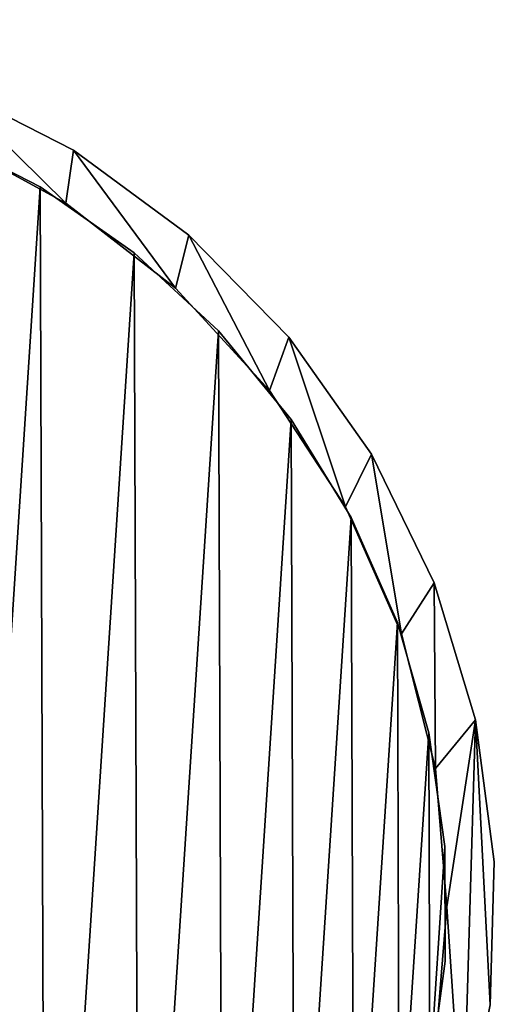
# Model space of a CAD drawing. Header units: millimetres. Extents: x -41.8 to 13.1, y -26 to 28.9.
# Tile 6 of 6: x -1.6 to 13.1, y -1.5 to 28.9. Entities that reach past the tile are written whole.
import ezdxf

# ---------------------------------------------------------------- set-up
doc = ezdxf.new("R2010")
doc.units = ezdxf.units.MM
doc.header["$LTSCALE"] = 25.4
doc.layers.get('0').update_dxf_attribs({"true_color": 0xff5454})

# ---------------------------------------------------------------- blocks, each defined once
blk = doc.blocks.new('LASER-750-8433.STL')
at = {"color": 250, "true_color": 0x262626}
mesh = blk.add_polyface(dxfattribs=at)
corners = [(-41.352, 6.737, 1990.962), (-41.615, -2.082, 1990.962), (-41.84, 2.338, 1990.962), (-40.685, -6.409, 1990.962), (-40.165, 11, 1990.962), (-40.352, 1.522, 1990.962), (-39.996, 5.801, 1990.962), (-38.31, 15.018, 1990.962), (-38.942, 9.964, 1990.962), (-37.216, 13.896, 1990.962), (-35.834, 18.687, 1990.962), (-34.867, 17.491, 1990.962), (-32.801, 21.91, 1990.962), (-31.958, 20.649, 1990.962), (-29.291, 24.606, 1990.962), (-28.569, 23.286, 1990.962), (-25.394, 26.703, 1990.962), (-24.792, 25.329, 1990.962), (-21.211, 28.148, 1990.962), (-20.73, 26.723, 1990.962), (-16.85, 28.904, 1990.962), (-16.494, 27.429, 1990.962), (-12.425, 28.95, 1990.962), (-12.2, 27.428, 1990.962), (-8.049, 28.286, 1990.962), (-7.965, 26.721, 1990.962), (-3.837, 26.928, 1990.962), (-3.904, 25.326, 1990.962), (-0.127, 23.281, 1990.962), (0.103, 24.912, 1990.962), (3.261, 20.643, 1990.962), (3.668, 22.291, 1990.962), (6.169, 17.483, 1990.962), (6.767, 19.131, 1990.962), (8.517, 13.888, 1990.962), (9.319, 15.515, 1990.962), (10.241, 9.955, 1990.962), (11.258, 11.537, 1990.962), (11.294, 5.792, 1990.962), (12.534, 7.299, 1990.962), (11.648, 1.513, 1990.962), (12.141, -5.858, 1990.962), (12.981, -1.512, 1990.962), (13.113, 2.911, 1990.962), (-39.998, -2.758, 1990.962), (-39.072, -10.53, 1990.962), (-38.945, -6.92, 1990.962), (-36.82, -14.339, 1990.962), (-37.22, -10.853, 1990.962), (-34.872, -14.449, 1990.962), (-33.985, -17.738, 1990.962), (-31.964, -17.608, 1990.962), (-30.642, -20.638, 1990.962), (-28.576, -20.246, 1990.962), (-26.877, -22.965, 1990.962), (-24.8, -22.291, 1990.962), (-22.788, -24.657, 1990.962), (-20.739, -23.686, 1990.962), (-18.48, -25.671, 1990.962), (-16.503, -24.393, 1990.962), (-14.065, -25.981, 1990.962), (-12.209, -24.394, 1990.962), (-9.658, -25.579, 1990.962), (-7.974, -23.688, 1990.962), (-5.372, -24.475, 1990.962), (-3.912, -22.294, 1990.962), (-3.31, -23.668, 1990.962), (-0.135, -20.251, 1990.962), (-1.319, -22.698, 1990.962), (2.397, -20.294, 1990.962), (3.254, -17.614, 1990.962), (5.679, -17.325, 1990.962), (6.163, -14.456, 1990.962), (8.442, -13.868, 1990.962), (8.512, -10.861, 1990.962), (10.615, -10.012, 1990.962), (10.238, -6.929, 1990.962), (11.293, -2.766, 1990.962)]
mesh.append_faces([[corners[k] for k in face] for face in [(0, 1, 2), (42, 39, 43)]], dxfattribs={"vtx0": -1, "color": 250})
mesh.append_faces([[corners[k] for k in face] for face in [(1, 0, 3), (5, 4, 6), (6, 7, 8), (8, 7, 9), (9, 10, 11), (11, 12, 13), (13, 14, 15), (15, 16, 17), (17, 18, 19), (19, 20, 21), (21, 22, 23), (23, 24, 25), (25, 26, 27), (27, 26, 28), (28, 29, 30), (30, 31, 32), (32, 33, 34), (34, 35, 36), (36, 37, 38), (38, 39, 40), (41, 39, 42), (3, 44, 45), (44, 3, 5), (45, 46, 47), (47, 49, 50), (50, 51, 52), (52, 53, 54), (54, 55, 56), (56, 57, 58), (58, 59, 60), (60, 61, 62), (62, 63, 64), (64, 65, 66), (66, 67, 68), (68, 67, 69), (69, 70, 71), (71, 72, 73), (73, 74, 75), (75, 77, 41)]], dxfattribs={"vtx0": -1, "vtx1": -1, "color": 250})
mesh.append_faces([[corners[k] for k in face] for face in [(3, 4, 5), (40, 39, 41)]], dxfattribs={"vtx0": -1, "vtx1": -1, "vtx2": -1, "color": 250})
mesh.append_faces([[corners[k] for k in face] for face in [(3, 0, 4), (6, 4, 7), (9, 7, 10), (11, 10, 12), (13, 12, 14), (15, 14, 16), (17, 16, 18), (19, 18, 20), (21, 20, 22), (23, 22, 24), (25, 24, 26), (28, 26, 29), (30, 29, 31), (32, 31, 33), (34, 33, 35), (36, 35, 37), (38, 37, 39), (45, 44, 46), (47, 46, 48), (47, 48, 49), (50, 49, 51), (52, 51, 53), (54, 53, 55), (56, 55, 57), (58, 57, 59), (60, 59, 61), (62, 61, 63), (64, 63, 65), (66, 65, 67), (69, 67, 70), (71, 70, 72), (73, 72, 74), (75, 74, 76), (75, 76, 77), (41, 77, 40)]], dxfattribs={"vtx0": -1, "vtx2": -1, "color": 250})
mesh = blk.add_polyface(dxfattribs=at)
corners = [(-40.685, -6.409, 2066.962), (-39.998, -2.758, 2066.962), (-40.352, 1.522, 2066.962), (-39.072, -10.53, 2066.962), (-38.945, -6.92, 2066.962), (-36.82, -14.339, 2066.962), (-37.22, -10.853, 2066.962), (-34.872, -14.449, 2066.962), (-33.985, -17.738, 2066.962), (-31.964, -17.608, 2066.962), (-30.642, -20.638, 2066.962), (-28.576, -20.246, 2066.962), (-26.877, -22.965, 2066.962), (-24.8, -22.291, 2066.962), (-22.788, -24.657, 2066.962), (-20.739, -23.686, 2066.962), (-18.48, -25.671, 2066.962), (-16.503, -24.393, 2066.962), (-14.065, -25.981, 2066.962), (-12.209, -24.394, 2066.962), (-9.658, -25.579, 2066.962), (-7.974, -23.688, 2066.962), (-5.372, -24.475, 2066.962), (-3.912, -22.294, 2066.962), (-3.31, -23.668, 2066.962), (-0.135, -20.251, 2066.962), (-1.319, -22.698, 2066.962), (2.397, -20.294, 2066.962), (3.254, -17.614, 2066.962), (5.679, -17.325, 2066.962), (6.163, -14.456, 2066.962), (8.442, -13.868, 2066.962), (8.512, -10.861, 2066.962), (10.615, -10.012, 2066.962), (10.238, -6.929, 2066.962), (11.293, -2.766, 2066.962), (12.141, -5.858, 2066.962), (11.648, 1.513, 2066.962), (-41.615, -2.082, 2066.962), (-41.352, 6.737, 2066.962), (-41.84, 2.338, 2066.962), (-40.165, 11, 2066.962), (-39.996, 5.801, 2066.962), (-38.31, 15.018, 2066.962), (-38.942, 9.964, 2066.962), (-37.216, 13.896, 2066.962), (-35.834, 18.687, 2066.962), (-34.867, 17.491, 2066.962), (-32.801, 21.91, 2066.962), (-31.958, 20.649, 2066.962), (-29.291, 24.606, 2066.962), (-28.569, 23.286, 2066.962), (-25.394, 26.703, 2066.962), (-24.792, 25.329, 2066.962), (-21.211, 28.148, 2066.962), (-20.73, 26.723, 2066.962), (-16.85, 28.904, 2066.962), (-16.494, 27.429, 2066.962), (-12.425, 28.95, 2066.962), (-12.2, 27.428, 2066.962), (-8.049, 28.286, 2066.962), (-7.965, 26.721, 2066.962), (-3.837, 26.928, 2066.962), (-3.904, 25.326, 2066.962), (-0.127, 23.281, 2066.962), (0.103, 24.912, 2066.962), (3.261, 20.643, 2066.962), (3.668, 22.291, 2066.962), (6.169, 17.483, 2066.962), (6.767, 19.131, 2066.962), (8.517, 13.888, 2066.962), (9.319, 15.515, 2066.962), (10.241, 9.955, 2066.962), (11.258, 11.537, 2066.962), (11.294, 5.792, 2066.962), (12.534, 7.299, 2066.962), (12.981, -1.512, 2066.962), (13.113, 2.911, 2066.962)]
mesh.append_faces([[corners[k] for k in face] for face in [(38, 39, 40), (75, 76, 77)]], dxfattribs={"vtx0": -1, "color": 250})
mesh.append_faces([[corners[k] for k in face] for face in [(1, 3, 4), (4, 5, 6), (6, 5, 7), (7, 8, 9), (9, 10, 11), (11, 12, 13), (13, 14, 15), (15, 16, 17), (17, 18, 19), (19, 20, 21), (21, 22, 23), (23, 24, 25), (25, 27, 28), (28, 29, 30), (30, 31, 32), (32, 33, 34), (34, 33, 35), (35, 36, 37), (39, 0, 41), (41, 42, 43), (43, 45, 46), (46, 47, 48), (48, 49, 50), (50, 51, 52), (52, 53, 54), (54, 55, 56), (56, 57, 58), (58, 59, 60), (60, 61, 62), (62, 64, 65), (65, 66, 67), (67, 68, 69), (69, 70, 71), (71, 72, 73), (73, 74, 75)]], dxfattribs={"vtx0": -1, "vtx1": -1, "color": 250})
mesh.append_faces([[corners[k] for k in face] for face in [(41, 0, 2), (75, 37, 36)]], dxfattribs={"vtx0": -1, "vtx1": -1, "vtx2": -1, "color": 250})
mesh.append_faces([[corners[k] for k in face] for face in [(0, 1, 2), (1, 0, 3), (4, 3, 5), (7, 5, 8), (9, 8, 10), (11, 10, 12), (13, 12, 14), (15, 14, 16), (17, 16, 18), (19, 18, 20), (21, 20, 22), (23, 22, 24), (25, 24, 26), (25, 26, 27), (28, 27, 29), (30, 29, 31), (32, 31, 33), (35, 33, 36), (39, 38, 0), (41, 2, 42), (43, 42, 44), (43, 44, 45), (46, 45, 47), (48, 47, 49), (50, 49, 51), (52, 51, 53), (54, 53, 55), (56, 55, 57), (58, 57, 59), (60, 59, 61), (62, 61, 63), (62, 63, 64), (65, 64, 66), (67, 66, 68), (69, 68, 70), (71, 70, 72), (73, 72, 74), (75, 74, 37), (75, 36, 76)]], dxfattribs={"vtx0": -1, "vtx2": -1, "color": 250})
at = {"color": 0}
mesh = blk.add_polyface(dxfattribs=at)
corners = [(-14.263, -24.482, 1993.762), (-17.351, 1.456, 1993.762), (-17.804, -24.252, 1993.762), (-17.099, 0.313, 1993.762), (-16.429, -0.647, 1993.762), (-15.443, -1.277, 1993.762), (-14.29, -1.482, 1993.762), (-13.147, -1.23, 1993.762), (-10.723, -24.228, 1993.762), (-12.187, -0.56, 1993.762), (-11.557, 0.426, 1993.762), (-11.352, 1.579, 1993.762), (-10.9, 27.287, 1993.762), (-7.423, 26.577, 1993.762), (-7.251, -23.494, 1993.762), (-4.075, 25.4, 1993.762), (-3.912, -22.294, 1993.762), (-0.919, 23.778, 1993.762), (-0.767, -20.651, 1993.762), (1.987, 21.742, 1993.762), (2.125, -18.595, 1993.762), (4.589, 19.329, 1993.762), (4.711, -16.164, 1993.762), (6.838, 16.584, 1993.762), (6.941, -13.403, 1993.762), (8.692, 13.558, 1993.762), (8.774, -10.365, 1993.762), (10.117, 10.308, 1993.762), (10.177, -7.106, 1993.762), (11.086, 6.894, 1993.762), (11.122, -3.685, 1993.762), (11.581, 3.381, 1993.762), (11.593, -0.168, 1993.762), (-40.285, -0.346, 1993.762), (-39.826, 6.72, 1993.762), (-40.297, 3.203, 1993.762), (-39.79, -3.859, 1993.762), (-38.88, 10.14, 1993.762), (-38.821, -7.273, 1993.762), (-37.478, 13.4, 1993.762), (-37.396, -10.523, 1993.762), (-35.644, 16.438, 1993.762), (-35.542, -13.549, 1993.762), (-33.414, 19.199, 1993.762), (-33.293, -16.294, 1993.762), (-30.829, 21.63, 1993.762), (-30.691, -18.707, 1993.762), (-27.937, 23.686, 1993.762), (-27.785, -20.744, 1993.762), (-24.792, 25.329, 1993.762), (-24.629, -22.365, 1993.762), (-21.452, 26.529, 1993.762), (-21.281, -23.542, 1993.762), (-17.98, 27.263, 1993.762), (-14.441, 27.517, 1993.762), (-17.146, 2.608, 1993.762), (-16.516, 3.595, 1993.762), (-15.556, 4.265, 1993.762), (-14.413, 4.517, 1993.762), (-13.261, 4.312, 1993.762), (-12.274, 3.682, 1993.762), (-11.604, 2.722, 1993.762)]
mesh.append_faces([[corners[k] for k in face] for face in [(31, 30, 32), (33, 34, 35)]], dxfattribs={"vtx0": -1, "color": 0})
mesh.append_faces([[corners[k] for k in face] for face in [(0, 1, 2), (1, 0, 3), (3, 0, 4), (4, 0, 5), (5, 0, 6), (6, 0, 7), (7, 8, 9), (9, 8, 10), (10, 8, 11), (12, 8, 13), (13, 14, 15), (15, 16, 17), (17, 18, 19), (19, 20, 21), (21, 22, 23), (23, 24, 25), (25, 26, 27), (27, 28, 29), (29, 30, 31), (34, 36, 37), (37, 38, 39), (39, 40, 41), (41, 42, 43), (43, 44, 45), (45, 46, 47), (47, 48, 49), (49, 50, 51), (51, 52, 53), (53, 1, 54), (54, 58, 12)]], dxfattribs={"vtx0": -1, "vtx1": -1, "color": 0})
mesh.append_faces([[corners[k] for k in face] for face in [(11, 8, 12), (53, 2, 1)]], dxfattribs={"vtx0": -1, "vtx1": -1, "vtx2": -1, "color": 0})
mesh.append_faces([[corners[k] for k in face] for face in [(7, 0, 8), (13, 8, 14), (15, 14, 16), (17, 16, 18), (19, 18, 20), (21, 20, 22), (23, 22, 24), (25, 24, 26), (27, 26, 28), (29, 28, 30), (34, 33, 36), (37, 36, 38), (39, 38, 40), (41, 40, 42), (43, 42, 44), (45, 44, 46), (47, 46, 48), (49, 48, 50), (51, 50, 52), (53, 52, 2), (54, 1, 55), (54, 55, 56), (54, 56, 57), (54, 57, 58), (12, 58, 59), (12, 59, 60), (12, 60, 61), (12, 61, 11)]], dxfattribs={"vtx0": -1, "vtx2": -1, "color": 0})
at = {"color": 250, "true_color": 0x262626}
mesh = blk.add_polyface(dxfattribs=at)
corners = [(-39.826, 6.72, 1992.962), (-40.285, -0.346, 1992.962), (-40.297, 3.203, 1992.962), (-39.79, -3.859, 1992.962), (-38.88, 10.14, 1992.962), (-38.821, -7.273, 1992.962), (-37.478, 13.4, 1992.962), (-37.396, -10.523, 1992.962), (-35.644, 16.438, 1992.962), (-35.542, -13.549, 1992.962), (-33.414, 19.199, 1992.962), (-33.293, -16.294, 1992.962), (-30.829, 21.63, 1992.962), (-30.691, -18.707, 1992.962), (-27.937, 23.686, 1992.962), (-27.785, -20.744, 1992.962), (-24.792, 25.329, 1992.962), (-24.629, -22.365, 1992.962), (-21.452, 26.529, 1992.962), (-21.281, -23.542, 1992.962), (-17.98, 27.263, 1992.962), (-17.804, -24.252, 1992.962), (-17.351, 1.456, 1992.962), (-14.441, 27.517, 1992.962), (-17.146, 2.608, 1992.962), (-16.516, 3.595, 1992.962), (-15.556, 4.265, 1992.962), (-14.413, 4.517, 1992.962), (-10.9, 27.287, 1992.962), (-13.261, 4.312, 1992.962), (-12.274, 3.682, 1992.962), (-11.604, 2.722, 1992.962), (-11.352, 1.579, 1992.962), (-14.263, -24.482, 1992.962), (-17.099, 0.313, 1992.962), (-16.429, -0.647, 1992.962), (-15.443, -1.277, 1992.962), (-14.29, -1.482, 1992.962), (-13.147, -1.23, 1992.962), (-10.723, -24.228, 1992.962), (-12.187, -0.56, 1992.962), (-11.557, 0.426, 1992.962), (-7.423, 26.577, 1992.962), (-7.251, -23.494, 1992.962), (-4.075, 25.4, 1992.962), (-3.912, -22.294, 1992.962), (-0.919, 23.778, 1992.962), (-0.767, -20.651, 1992.962), (1.987, 21.742, 1992.962), (2.125, -18.595, 1992.962), (4.589, 19.329, 1992.962), (4.711, -16.164, 1992.962), (6.838, 16.584, 1992.962), (6.941, -13.403, 1992.962), (8.692, 13.558, 1992.962), (8.774, -10.365, 1992.962), (10.117, 10.308, 1992.962), (10.177, -7.106, 1992.962), (11.086, 6.894, 1992.962), (11.122, -3.685, 1992.962), (11.581, 3.381, 1992.962), (11.593, -0.168, 1992.962)]
mesh.append_faces([[corners[k] for k in face] for face in [(0, 1, 2), (59, 60, 61)]], dxfattribs={"vtx0": -1, "color": 250})
mesh.append_faces([[corners[k] for k in face] for face in [(1, 0, 3), (3, 4, 5), (5, 6, 7), (7, 8, 9), (9, 10, 11), (11, 12, 13), (13, 14, 15), (15, 16, 17), (17, 18, 19), (19, 20, 21), (22, 23, 24), (24, 23, 25), (25, 23, 26), (26, 23, 27), (27, 28, 29), (29, 28, 30), (30, 28, 31), (31, 28, 32), (33, 38, 39), (39, 42, 43), (43, 44, 45), (45, 46, 47), (47, 48, 49), (49, 50, 51), (51, 52, 53), (53, 54, 55), (55, 56, 57), (57, 58, 59)]], dxfattribs={"vtx0": -1, "vtx1": -1, "color": 250})
mesh.append_faces([[corners[k] for k in face] for face in [(21, 20, 22), (39, 32, 28)]], dxfattribs={"vtx0": -1, "vtx1": -1, "vtx2": -1, "color": 250})
mesh.append_faces([[corners[k] for k in face] for face in [(3, 0, 4), (5, 4, 6), (7, 6, 8), (9, 8, 10), (11, 10, 12), (13, 12, 14), (15, 14, 16), (17, 16, 18), (19, 18, 20), (22, 20, 23), (27, 23, 28), (22, 33, 21), (33, 22, 34), (33, 34, 35), (33, 35, 36), (33, 36, 37), (33, 37, 38), (39, 38, 40), (39, 40, 41), (39, 41, 32), (39, 28, 42), (43, 42, 44), (45, 44, 46), (47, 46, 48), (49, 48, 50), (51, 50, 52), (53, 52, 54), (55, 54, 56), (57, 56, 58), (59, 58, 60)]], dxfattribs={"vtx0": -1, "vtx2": -1, "color": 250})
mesh = blk.add_polyface(dxfattribs=at)
corners = [(-3.837, 26.928, 2066.962), (0.103, 24.912, 1990.962), (-3.837, 26.928, 1990.962), (0.103, 24.912, 2066.962)]
mesh.append_faces([[corners[k] for k in face] for face in [(0, 1, 2), (1, 0, 3)]], dxfattribs={"vtx0": -1, "color": 250})
at = {"color": 0}
mesh = blk.add_polyface(dxfattribs=at)
corners = [(-4.075, 25.4, 1993.762), (-0.919, 23.778, 1992.962), (-4.075, 25.4, 1992.962), (-0.919, 23.778, 1993.762)]
mesh.append_faces([[corners[k] for k in face] for face in [(0, 1, 2), (1, 0, 3)]], dxfattribs={"vtx0": -1, "color": 0})
at = {"color": 250, "true_color": 0x262626}
mesh = blk.add_polyface(dxfattribs=at)
corners = [(-0.127, 23.281, 2066.962), (-3.904, 25.326, 1990.962), (-0.127, 23.281, 1990.962), (-3.904, 25.326, 2066.962)]
mesh.append_faces([[corners[k] for k in face] for face in [(0, 1, 2), (1, 0, 3)]], dxfattribs={"vtx0": -1, "color": 250})
mesh = blk.add_polyface(dxfattribs=at)
corners = [(0.103, 24.912, 2066.962), (3.668, 22.291, 1990.962), (0.103, 24.912, 1990.962), (3.668, 22.291, 2066.962)]
mesh.append_faces([[corners[k] for k in face] for face in [(0, 1, 2), (1, 0, 3)]], dxfattribs={"vtx0": -1, "color": 250})
at = {"color": 0}
mesh = blk.add_polyface(dxfattribs=at)
corners = [(-0.919, 23.778, 1993.762), (1.987, 21.742, 1992.962), (-0.919, 23.778, 1992.962), (1.987, 21.742, 1993.762)]
mesh.append_faces([[corners[k] for k in face] for face in [(0, 1, 2), (1, 0, 3)]], dxfattribs={"vtx0": -1, "color": 0})
at = {"color": 250, "true_color": 0x262626}
mesh = blk.add_polyface(dxfattribs=at)
corners = [(3.261, 20.643, 2066.962), (-0.127, 23.281, 1990.962), (3.261, 20.643, 1990.962), (-0.127, 23.281, 2066.962)]
mesh.append_faces([[corners[k] for k in face] for face in [(0, 1, 2), (1, 0, 3)]], dxfattribs={"vtx0": -1, "color": 250})
mesh = blk.add_polyface(dxfattribs=at)
corners = [(3.668, 22.291, 1990.962), (6.767, 19.131, 2066.962), (6.767, 19.131, 1990.962), (3.668, 22.291, 2066.962)]
mesh.append_faces([[corners[k] for k in face] for face in [(0, 1, 2), (1, 0, 3)]], dxfattribs={"vtx0": -1, "color": 250})
at = {"color": 0}
mesh = blk.add_polyface(dxfattribs=at)
corners = [(1.987, 21.742, 1993.762), (4.589, 19.329, 1992.962), (1.987, 21.742, 1992.962), (4.589, 19.329, 1993.762)]
mesh.append_faces([[corners[k] for k in face] for face in [(0, 1, 2), (1, 0, 3)]], dxfattribs={"vtx0": -1, "color": 0})
at = {"color": 250, "true_color": 0x262626}
mesh = blk.add_polyface(dxfattribs=at)
corners = [(3.261, 20.643, 2066.962), (6.169, 17.483, 1990.962), (6.169, 17.483, 2066.962), (3.261, 20.643, 1990.962)]
mesh.append_faces([[corners[k] for k in face] for face in [(0, 1, 2), (1, 0, 3)]], dxfattribs={"vtx0": -1, "color": 250})
at = {"color": 0}
mesh = blk.add_polyface(dxfattribs=at)
corners = [(4.589, 19.329, 1992.962), (6.838, 16.584, 1993.762), (6.838, 16.584, 1992.962), (4.589, 19.329, 1993.762)]
mesh.append_faces([[corners[k] for k in face] for face in [(0, 1, 2), (1, 0, 3)]], dxfattribs={"vtx0": -1, "color": 0})
at = {"color": 250, "true_color": 0x262626}
mesh = blk.add_polyface(dxfattribs=at)
corners = [(6.767, 19.131, 1990.962), (9.319, 15.515, 2066.962), (9.319, 15.515, 1990.962), (6.767, 19.131, 2066.962)]
mesh.append_faces([[corners[k] for k in face] for face in [(0, 1, 2), (1, 0, 3)]], dxfattribs={"vtx0": -1, "color": 250})
mesh = blk.add_polyface(dxfattribs=at)
corners = [(6.169, 17.483, 2066.962), (8.517, 13.888, 1990.962), (8.517, 13.888, 2066.962), (6.169, 17.483, 1990.962)]
mesh.append_faces([[corners[k] for k in face] for face in [(0, 1, 2), (1, 0, 3)]], dxfattribs={"vtx0": -1, "color": 250})
at = {"color": 0}
mesh = blk.add_polyface(dxfattribs=at)
corners = [(6.838, 16.584, 1992.962), (8.692, 13.558, 1993.762), (8.692, 13.558, 1992.962), (6.838, 16.584, 1993.762)]
mesh.append_faces([[corners[k] for k in face] for face in [(0, 1, 2), (1, 0, 3)]], dxfattribs={"vtx0": -1, "color": 0})
at = {"color": 250, "true_color": 0x262626}
mesh = blk.add_polyface(dxfattribs=at)
corners = [(9.319, 15.515, 1990.962), (11.258, 11.537, 2066.962), (11.258, 11.537, 1990.962), (9.319, 15.515, 2066.962)]
mesh.append_faces([[corners[k] for k in face] for face in [(0, 1, 2), (1, 0, 3)]], dxfattribs={"vtx0": -1, "color": 250})
mesh = blk.add_polyface(dxfattribs=at)
corners = [(8.517, 13.888, 2066.962), (10.241, 9.955, 1990.962), (10.241, 9.955, 2066.962), (8.517, 13.888, 1990.962)]
mesh.append_faces([[corners[k] for k in face] for face in [(0, 1, 2), (1, 0, 3)]], dxfattribs={"vtx0": -1, "color": 250})
at = {"color": 0}
mesh = blk.add_polyface(dxfattribs=at)
corners = [(8.692, 13.558, 1992.962), (10.117, 10.308, 1993.762), (10.117, 10.308, 1992.962), (8.692, 13.558, 1993.762)]
mesh.append_faces([[corners[k] for k in face] for face in [(0, 1, 2), (1, 0, 3)]], dxfattribs={"vtx0": -1, "color": 0})
at = {"color": 250, "true_color": 0x262626}
mesh = blk.add_polyface(dxfattribs=at)
corners = [(11.258, 11.537, 1990.962), (12.534, 7.299, 2066.962), (12.534, 7.299, 1990.962), (11.258, 11.537, 2066.962)]
mesh.append_faces([[corners[k] for k in face] for face in [(0, 1, 2), (1, 0, 3)]], dxfattribs={"vtx0": -1, "color": 250})
at = {"color": 0}
mesh = blk.add_polyface(dxfattribs=at)
corners = [(10.117, 10.308, 1992.962), (11.086, 6.894, 1993.762), (11.086, 6.894, 1992.962), (10.117, 10.308, 1993.762)]
mesh.append_faces([[corners[k] for k in face] for face in [(0, 1, 2), (1, 0, 3)]], dxfattribs={"vtx0": -1, "color": 0})
at = {"color": 250, "true_color": 0x262626}
mesh = blk.add_polyface(dxfattribs=at)
corners = [(10.241, 9.955, 2066.962), (11.294, 5.792, 1990.962), (11.294, 5.792, 2066.962), (10.241, 9.955, 1990.962)]
mesh.append_faces([[corners[k] for k in face] for face in [(0, 1, 2), (1, 0, 3)]], dxfattribs={"vtx0": -1, "color": 250})
mesh = blk.add_polyface(dxfattribs=at)
corners = [(12.534, 7.299, 1990.962), (13.113, 2.911, 2066.962), (13.113, 2.911, 1990.962), (12.534, 7.299, 2066.962)]
mesh.append_faces([[corners[k] for k in face] for face in [(0, 1, 2), (1, 0, 3)]], dxfattribs={"vtx0": -1, "color": 250})
at = {"color": 0}
mesh = blk.add_polyface(dxfattribs=at)
corners = [(11.086, 6.894, 1992.962), (11.581, 3.381, 1993.762), (11.581, 3.381, 1992.962), (11.086, 6.894, 1993.762)]
mesh.append_faces([[corners[k] for k in face] for face in [(0, 1, 2), (1, 0, 3)]], dxfattribs={"vtx0": -1, "color": 0})
at = {"color": 250, "true_color": 0x262626}
mesh = blk.add_polyface(dxfattribs=at)
corners = [(11.294, 5.792, 2066.962), (11.648, 1.513, 1990.962), (11.648, 1.513, 2066.962), (11.294, 5.792, 1990.962)]
mesh.append_faces([[corners[k] for k in face] for face in [(0, 1, 2), (1, 0, 3)]], dxfattribs={"vtx0": -1, "color": 250})
at = {"color": 0}
mesh = blk.add_polyface(dxfattribs=at)
corners = [(11.581, 3.381, 1992.962), (11.593, -0.168, 1993.762), (11.593, -0.168, 1992.962), (11.581, 3.381, 1993.762)]
mesh.append_faces([[corners[k] for k in face] for face in [(0, 1, 2), (1, 0, 3)]], dxfattribs={"vtx0": -1, "color": 0})
at = {"color": 250, "true_color": 0x262626}
mesh = blk.add_polyface(dxfattribs=at)
corners = [(13.113, 2.911, 1990.962), (12.981, -1.512, 2066.962), (12.981, -1.512, 1990.962), (13.113, 2.911, 2066.962)]
mesh.append_faces([[corners[k] for k in face] for face in [(0, 1, 2), (1, 0, 3)]], dxfattribs={"vtx0": -1, "color": 250})
mesh = blk.add_polyface(dxfattribs=at)
corners = [(11.648, 1.513, 2066.962), (11.293, -2.766, 1990.962), (11.293, -2.766, 2066.962), (11.648, 1.513, 1990.962)]
mesh.append_faces([[corners[k] for k in face] for face in [(0, 1, 2), (1, 0, 3)]], dxfattribs={"vtx0": -1, "color": 250})
at = {"color": 0}
mesh = blk.add_polyface(dxfattribs=at)
corners = [(11.593, -0.168, 1992.962), (11.122, -3.685, 1993.762), (11.122, -3.685, 1992.962), (11.593, -0.168, 1993.762)]
mesh.append_faces([[corners[k] for k in face] for face in [(0, 1, 2), (1, 0, 3)]], dxfattribs={"vtx0": -1, "color": 0})

msp = doc.modelspace()

# ---------------------------------------------------------------- block references
at = {"color": 0}
msp.add_blockref('LASER-750-8433.STL', (0, 0), dxfattribs=at)

doc.saveas('drawing.dxf')
